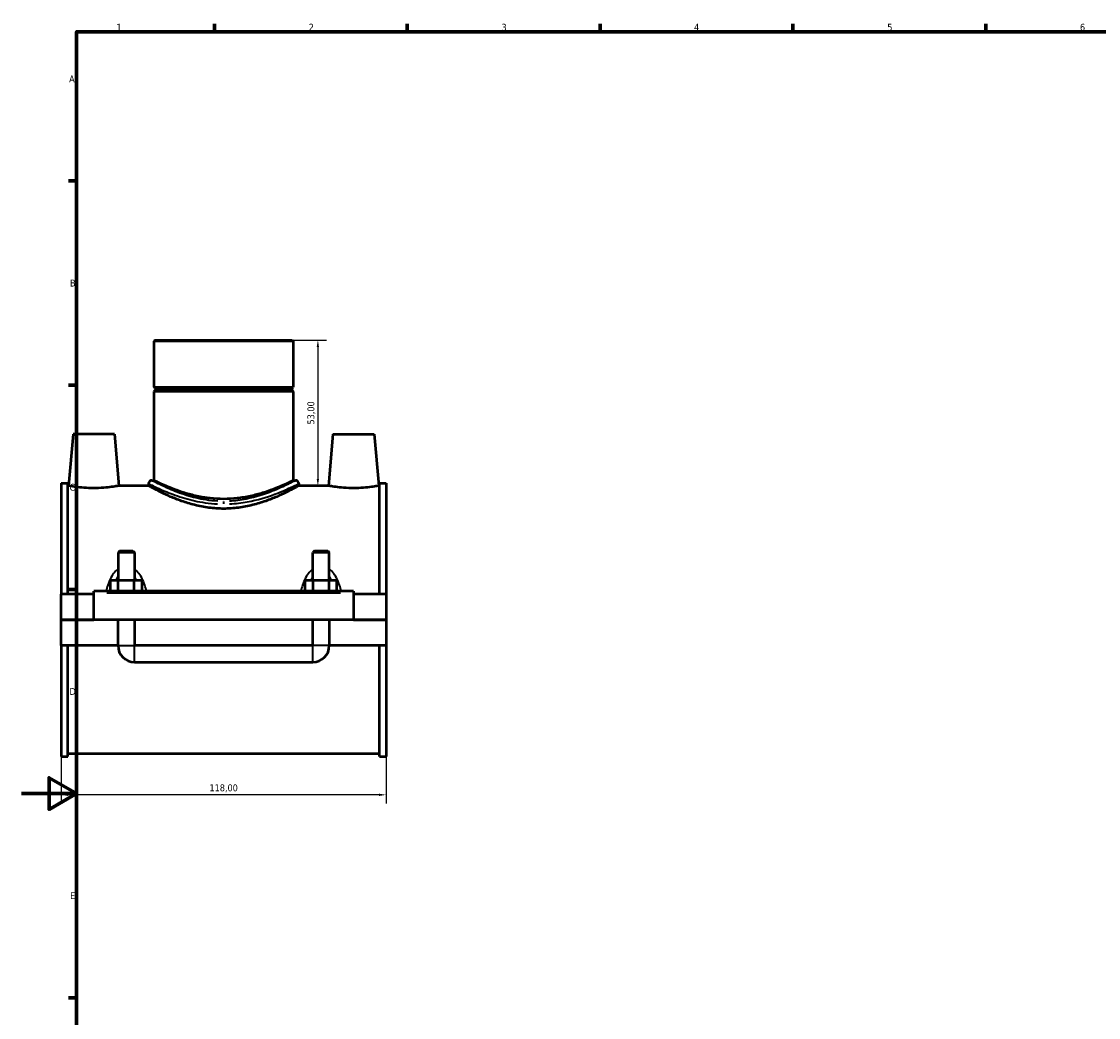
# Model space of a CAD drawing. Header units: millimetres. Extents: x 0 to 1040, y -188 to 1281.
# Tile 2 of 8: x 0 to 391, y 216 to 578. Entities that reach past the tile are written whole.
import ezdxf

# ---------------------------------------------------------------- set-up
doc = ezdxf.new("R2010")
doc.units = ezdxf.units.MM
for name, color, linetype, lineweight in [('Border (ISO)', 7, 'Continuous', 70), ('Dimension (ISO)', 7, 'Continuous', 25), ('Visible (ISO)', 7, 'Continuous', 50), ('Visible Narrow (ISO)', 7, 'Continuous', 35)]:
    doc.layers.add(name, color=color, linetype=linetype, lineweight=lineweight)
doc.styles.add('Note Text (ISO)', font='tahoma.ttf')
doc.dimstyles.new('Default (ISO)', dxfattribs={"dimtxt": 2.5, "dimasz": 2.5, "dimexe": 3.175, "dimexo": 0, "dimgap": 0.762, "dimtad": 1, "dimrnd": 1e-08, "dimzin": 0, "dimtxsty": 'Note Text (ISO)', "dimcen": 0.09, "dimdle": 10, "dimclrd": 256, "dimclre": 256, "dimclrt": 232, "dimazin": 0, "dimtfac": 1.40208, "dimtmove": 0, "dimatfit": 3, "dimfxl": 1, "dimtolj": 1, "dimtzin": 0, "dimlwd": -1, "dimlwe": -1, "dimarcsym": 0})

# ---------------------------------------------------------------- blocks, each defined once
blk = doc.blocks.new('Borders Default Border')
at = {"layer": 'Border (ISO)'}
for p, q in [((70.08, 574), (70.08, 576.9)), ((140.17, 574), (140.17, 576.9)), ((210.25, 574), (210.25, 576.9)), ((280.33, 574), (280.33, 576.9)), ((350.42, 574), (350.42, 576.9)), ((20, 519.75), (17.1, 519.75)), ((20, 445.5), (17.1, 445.5)), ((20, 371.25), (17.1, 371.25)), ((20, 222.75), (17.1, 222.75))]:
    blk.add_line(p, q, dxfattribs=at)
at = {"layer": 'Border (ISO)', "flags": 128}
for points in [[(20, 20), (20, 574), (821, 574), (821, 20), (20, 20)], [(0, 297), (20, 297), (10, 302.77), (10, 291.23), (20, 297)]]:
    blk.add_lwpolyline(points, dxfattribs=at)
at = {"layer": 'Border (ISO)', "color": 232, "true_color": 0xca0064, "char_height": 2.5, "attachment_point": 7, "style": 'Note Text (ISO)'}
for s, insert in [('1', (34.48, 574.4)), ('2', (104.37, 574.4)), ('3', (174.43, 574.35)), ('4', (244.42, 574.4)), ('5', (314.64, 574.35)), ('6', (384.66, 574.35)), ('A', (17.29, 555.62)), ('B', (17.59, 481.37)), ('C', (17.43, 407.08)), ('D', (17.43, 332.88)), ('E', (17.64, 258.63))]:
    blk.add_mtext(s, dxfattribs=dict(at, insert=insert))
blk = doc.blocks.new('*D12')
at = {"layer": 'Defpoints', "color": 0, "transparency": 16777216}
for p in [(73.46, 461.91), (106.12, 408.91), (107.7, 408.91)]:
    blk.add_point(p, dxfattribs=at)
at = {"layer": 'Dimension (ISO)', "transparency": 16777216}
for p, q in [((73.46, 461.91), (110.87, 461.91)), ((107.7, 459.41), (107.7, 411.41)), ((106.12, 408.91), (110.87, 408.91))]:
    blk.add_line(p, q, dxfattribs=at)
for points in [[(107.28, 459.41), (108.11, 459.41), (107.7, 461.91)], [(107.28, 411.41), (108.11, 411.41), (107.7, 408.91)]]:
    blk.add_solid(points, dxfattribs=at)
at = {"layer": 'Dimension (ISO)', "color": 232, "true_color": 0xca0064, "transparency": 16777216, "insert": (105.35, 435.41), "char_height": 2.5, "attachment_point": 5, "rotation": 90, "style": 'Note Text (ISO)'}
blk.add_mtext('\\A1;53,00', dxfattribs=at)
blk = doc.blocks.new('*D13')
at = {"layer": 'Defpoints', "color": 0, "transparency": 16777216}
for p in [(14.46, 355.45), (132.46, 350.79), (14.46, 296.53)]:
    blk.add_point(p, dxfattribs=at)
at = {"layer": 'Dimension (ISO)', "transparency": 16777216}
for p, q in [((14.46, 355.45), (14.46, 293.36)), ((132.46, 350.79), (132.46, 293.36)), ((129.96, 296.53), (16.96, 296.53))]:
    blk.add_line(p, q, dxfattribs=at)
for points in [[(16.96, 296.95), (16.96, 296.11), (14.46, 296.53)], [(129.96, 296.95), (129.96, 296.11), (132.46, 296.53)]]:
    blk.add_solid(points, dxfattribs=at)
at = {"layer": 'Dimension (ISO)', "color": 232, "true_color": 0xca0064, "transparency": 16777216, "insert": (73.46, 298.88), "char_height": 2.5, "attachment_point": 5, "style": 'Note Text (ISO)'}
blk.add_mtext('\\A1;118,00', dxfattribs=at)

msp = doc.modelspace()

# ---------------------------------------------------------------- linework, layer by layer
at = {"layer": 'Visible (ISO)'}
for p, q in [((48.529, 461.915), (48.14, 461.525)), ((48.529, 461.915), (98.388, 461.915)), ((98.388, 461.915), (98.777, 461.525)), ((98.777, 461.525), (48.14, 461.525)), ((48.14, 461.525), (48.14, 444.748)), ((98.777, 461.525), (98.777, 444.748)), ((48.14, 444.748), (98.777, 444.748)), ((48.64, 444.248), (48.14, 444.748)), ((48.64, 443.748), (48.14, 443.248)), ((98.777, 443.248), (48.14, 443.248)), ((48.14, 443.248), (48.14, 410.865)), ((48.64, 444.248), (98.277, 444.248)), ((48.64, 444.248), (48.64, 443.748)), ((98.277, 443.748), (48.64, 443.748)), ((98.277, 444.248), (98.777, 444.748)), ((98.277, 444.248), (98.277, 443.748)), ((98.277, 443.748), (98.777, 443.248)), ((98.777, 443.248), (98.777, 410.865)), ((18.759, 427.665), (17.118, 408.915)), ((33.759, 427.665), (18.759, 427.665)), ((33.759, 427.665), (35.399, 408.915)), ((113.159, 427.665), (111.518, 408.915)), ((113.159, 427.665), (128.159, 427.665)), ((128.159, 427.665), (129.799, 408.915)), ((14.459, 409.89), (14.459, 369.54)), ((14.459, 409.89), (16.819, 409.89)), ((16.819, 369.54), (16.819, 409.89)), ((17.118, 408.915), (16.819, 408.915)), ((46.192, 408.915), (35.399, 408.915)), ((46.192, 409.696), (46.192, 408.915)), ((47.361, 410.865), (48.14, 410.865)), ((98.777, 410.865), (99.556, 410.865)), ((100.725, 409.696), (100.725, 408.915)), ((111.518, 408.915), (100.725, 408.915)), ((130.099, 408.915), (129.799, 408.915)), ((130.099, 369.54), (130.099, 409.89)), ((130.099, 409.89), (132.459, 409.89)), ((132.459, 409.89), (132.459, 369.54)), ((35.659, 385.215), (35.059, 384.615)), ((41.059, 384.615), (35.059, 384.615)), ((35.059, 384.615), (35.059, 374.54)), ((35.659, 385.215), (40.459, 385.215)), ((40.459, 385.215), (41.059, 384.615)), ((41.059, 384.615), (41.059, 374.54)), ((106.459, 385.215), (105.859, 384.615)), ((111.859, 384.615), (105.859, 384.615)), ((105.859, 374.54), (105.859, 384.615)), ((106.459, 385.215), (111.259, 385.215)), ((111.259, 385.215), (111.859, 384.615)), ((111.859, 374.54), (111.859, 384.615)), ((32.285, 370.54), (32.285, 374.54)), ((32.285, 374.54), (35.172, 374.54)), ((35.172, 370.54), (35.172, 374.54)), ((35.172, 374.54), (40.945, 374.54)), ((40.945, 370.54), (40.945, 374.54)), ((40.945, 374.54), (43.832, 374.54)), ((43.832, 370.54), (43.832, 374.54)), ((103.085, 370.54), (103.085, 374.54)), ((103.085, 374.54), (105.972, 374.54)), ((105.972, 370.54), (105.972, 374.54)), ((105.972, 374.54), (111.745, 374.54)), ((111.745, 370.54), (111.745, 374.54)), ((111.745, 374.54), (114.632, 374.54)), ((114.632, 370.54), (114.632, 374.54)), ((26.259, 369.54), (14.459, 369.54)), ((14.459, 360.215), (14.459, 369.54)), ((26.259, 370.04), (26.259, 370.54)), ((120.659, 370.54), (26.259, 370.54)), ((26.259, 360.215), (26.259, 370.04)), ((120.659, 370.54), (120.659, 370.04)), ((120.659, 370.04), (120.659, 360.215)), ((132.459, 369.54), (120.659, 369.54)), ((132.459, 369.54), (132.459, 360.215)), ((14.459, 360.215), (26.259, 360.215)), ((14.459, 350.79), (14.459, 360.115)), ((35.059, 360.115), (14.459, 360.115)), ((120.659, 360.215), (26.259, 360.215)), ((35.059, 360.215), (35.059, 360.115)), ((35.059, 350.79), (35.059, 360.115)), ((41.059, 360.215), (41.059, 360.115)), ((105.859, 360.115), (41.059, 360.115)), ((41.059, 360.115), (41.059, 350.79)), ((105.859, 360.115), (105.859, 360.215)), ((105.859, 350.79), (105.859, 360.115)), ((111.859, 360.115), (111.859, 360.215)), ((132.459, 360.115), (111.859, 360.115)), ((111.859, 360.115), (111.859, 350.79)), ((120.659, 360.215), (132.459, 360.215)), ((132.459, 360.115), (132.459, 350.79)), ((35.059, 350.79), (14.459, 350.79)), ((14.459, 350.79), (14.459, 310.44)), ((16.819, 310.44), (16.819, 350.79)), ((105.859, 350.79), (41.059, 350.79)), ((132.459, 350.79), (111.859, 350.79)), ((130.099, 310.44), (130.099, 350.79)), ((132.459, 350.79), (132.459, 310.44)), ((41.059, 344.79), (105.859, 344.79)), ((14.459, 310.44), (16.819, 310.44)), ((130.099, 311.415), (16.819, 311.415)), ((130.099, 310.44), (132.459, 310.44))]:
    msp.add_line(p, q, dxfattribs=at)
for centre, radius, start, end in [((47.361, 409.696), 1.169, 90, 180), ((99.556, 409.696), 1.169, 0, 90), ((41.059, 350.79), 6, 180, 270), ((105.859, 350.79), 6, 270, 0)]:
    msp.add_arc(centre, radius, start, end, dxfattribs=at)
for points, knots in [([(26.259, 408.036), (25.102, 408.036), (23.871, 408.083), (21.614, 408.251), (20.588, 408.369), (18.972, 408.59), (18.273, 408.706), (17.346, 408.87), (17.118, 408.915), (17.118, 408.915)], [2.7732807, 2.7732807, 2.7732807, 2.7732807, 3.1202891, 3.1202891, 3.4672974, 3.4672974, 3.8136092, 3.8136092, 4.1599211, 4.1599211, 4.1599211, 4.1599211]), ([(35.399, 408.915), (35.399, 408.915), (35.171, 408.87), (34.244, 408.706), (33.545, 408.59), (31.929, 408.369), (30.903, 408.251), (28.646, 408.083), (27.415, 408.036), (26.259, 408.036)], [6.9332019, 6.9332019, 6.9332019, 6.9332019, 7.2795137, 7.2795137, 7.6258256, 7.6258256, 7.9728339, 7.9728339, 8.3198422, 8.3198422, 8.3198422, 8.3198422]), ([(73.459, 400.577), (71.697, 400.577), (69.894, 400.695), (66.337, 401.161), (64.584, 401.508), (61.243, 402.352), (59.652, 402.848), (56.715, 403.886), (55.37, 404.427), (52.992, 405.451), (51.872, 405.972), (49.884, 406.942), (49.016, 407.39), (47.611, 408.132), (47.074, 408.426), (46.364, 408.818), (46.192, 408.915), (46.192, 408.915)], [0, 0, 0, 0, 0.5284367, 0.5284367, 1.0568734, 1.0568734, 1.5853102, 1.5853102, 2.1137469, 2.1137469, 2.6397552, 2.6397552, 3.1657636, 3.1657636, 3.6917719, 3.6917719, 4.2177803, 4.2177803, 4.2177803, 4.2177803]), ([(98.777, 410.865), (98.777, 410.865), (98.619, 410.785), (97.964, 410.463), (97.468, 410.22), (96.166, 409.609), (95.361, 409.241), (93.512, 408.444), (92.468, 408.016), (90.252, 407.18), (88.999, 406.74), (86.263, 405.9), (84.781, 405.501), (81.674, 404.826), (80.046, 404.551), (76.75, 404.183), (75.083, 404.09), (71.834, 404.09), (70.167, 404.183), (66.871, 404.551), (65.243, 404.826), (62.136, 405.501), (60.654, 405.9), (57.918, 406.74), (56.665, 407.18), (54.449, 408.016), (53.405, 408.444), (51.556, 409.241), (50.751, 409.609), (49.45, 410.22), (48.953, 410.463), (48.298, 410.785), (48.14, 410.865), (48.14, 410.865)], [3.8927017, 3.8927017, 3.8927017, 3.8927017, 4.3786291, 4.3786291, 4.8645564, 4.8645564, 5.3504837, 5.3504837, 5.836411, 5.836411, 6.3236591, 6.3236591, 6.8109072, 6.8109072, 7.2981554, 7.2981554, 7.7854035, 7.7854035, 8.2726516, 8.2726516, 8.7598997, 8.7598997, 9.2471478, 9.2471478, 9.734396, 9.734396, 10.2203233, 10.2203233, 10.7062506, 10.7062506, 11.1921779, 11.1921779, 11.6781052, 11.6781052, 11.6781052, 11.6781052]), ([(100.725, 408.915), (100.725, 408.915), (100.553, 408.818), (99.843, 408.426), (99.306, 408.132), (97.901, 407.39), (97.033, 406.942), (95.045, 405.972), (93.925, 405.451), (91.547, 404.427), (90.202, 403.886), (87.266, 402.848), (85.674, 402.352), (82.333, 401.508), (80.58, 401.161), (77.024, 400.695), (75.22, 400.577), (73.459, 400.577)], [12.6533408, 12.6533408, 12.6533408, 12.6533408, 13.1793492, 13.1793492, 13.7053575, 13.7053575, 14.2313658, 14.2313658, 14.7573742, 14.7573742, 15.2858109, 15.2858109, 15.8142476, 15.8142476, 16.3426844, 16.3426844, 16.8711211, 16.8711211, 16.8711211, 16.8711211]), ([(120.659, 408.036), (119.502, 408.036), (118.271, 408.083), (116.014, 408.251), (114.988, 408.369), (113.372, 408.59), (112.673, 408.706), (111.746, 408.87), (111.518, 408.915), (111.518, 408.915)], [0, 0, 0, 0, 0.3470083, 0.3470083, 0.6940166, 0.6940166, 1.0403285, 1.0403285, 1.3866404, 1.3866404, 1.3866404, 1.3866404]), ([(129.799, 408.915), (129.799, 408.915), (129.571, 408.87), (128.644, 408.706), (127.945, 408.59), (126.329, 408.369), (125.303, 408.251), (123.046, 408.083), (121.815, 408.036), (120.659, 408.036)], [4.1599211, 4.1599211, 4.1599211, 4.1599211, 4.506233, 4.506233, 4.8525448, 4.8525448, 5.1995532, 5.1995532, 5.5465615, 5.5465615, 5.5465615, 5.5465615])]:
    msp.add_open_spline(points, degree=3, knots=knots, dxfattribs=at)
at = {"layer": 'Visible Narrow (ISO)'}
for p, q in [((73.459, 403.224), (73.459, 402.322)), ((30.979, 370.04), (115.939, 370.04)), ((35.095, 350.79), (41.022, 350.79)), ((41.059, 344.827), (41.059, 350.753)), ((105.859, 344.827), (105.859, 350.753)), ((111.822, 350.79), (105.895, 350.79))]:
    msp.add_line(p, q, dxfattribs=at)
for points, knots in [([(46.281, 409.65), (46.4, 409.591), (46.639, 409.471), (48.03, 408.785), (50.041, 407.8), (54.643, 405.924), (56.87, 405.1), (61.633, 403.709), (64.129, 403.128), (68.234, 402.536), (69.749, 402.389), (71.278, 402.316)], [-12.4135463, -12.4135463, -12.4135463, -12.4135463, -11.9833111, -11.9833111, -10.7321805, -10.7321805, -9.8629019, -9.8629019, -9.0702144, -9.0702144, -8.6263656, -8.6263656, -8.6263656, -8.6263656]), ([(71.371, 403.31), (69.908, 403.385), (68.458, 403.536), (64.529, 404.141), (62.14, 404.736), (57.581, 406.161), (55.45, 407.004), (51.045, 408.924), (49.12, 409.932), (47.789, 410.635), (47.56, 410.757), (47.446, 410.818)], [8.6263656, 8.6263656, 8.6263656, 8.6263656, 9.0702144, 9.0702144, 9.8629019, 9.8629019, 10.7321805, 10.7321805, 11.9833111, 11.9833111, 12.4135463, 12.4135463, 12.4135463, 12.4135463]), ([(99.472, 410.819), (99.417, 410.79), (99.336, 410.747), (98.798, 410.459), (97.943, 410.003), (95.316, 408.701), (93.415, 407.805), (88.457, 405.839), (85.239, 404.769), (79.719, 403.685), (77.646, 403.419), (75.545, 403.311)], [21.2503098, 21.2503098, 21.2503098, 21.2503098, 21.4570756, 21.4570756, 22.2835661, 22.2835661, 23.2524018, 23.2524018, 24.4001643, 24.4001643, 25.0375005, 25.0375005, 25.0375005, 25.0375005]), ([(75.639, 402.316), (77.834, 402.422), (79.999, 402.682), (85.767, 403.741), (89.128, 404.786), (94.308, 406.707), (96.294, 407.583), (99.04, 408.854), (99.932, 409.299), (100.495, 409.581), (100.58, 409.623), (100.636, 409.651)], [-25.0375005, -25.0375005, -25.0375005, -25.0375005, -24.4001643, -24.4001643, -23.2524018, -23.2524018, -22.2835661, -22.2835661, -21.4570756, -21.4570756, -21.2503098, -21.2503098, -21.2503098, -21.2503098]), ([(34.701, 378.321), (34.517, 378.165), (34.34, 378), (33.651, 377.292), (33.203, 376.684), (32.307, 375.199), (31.896, 374.293), (31.277, 372.601), (31.045, 371.827), (30.843, 371.028), (30.84, 371.016), (30.838, 371.005)], [-1.27257099, -1.27257099, -1.27257099, -1.27257099, -1.20040141, -1.20040141, -0.97762841, -0.97762841, -0.68887786, -0.68887786, -0.45697122, -0.45697122, -0.45367025, -0.45367025, -0.45367025, -0.45367025]), ([(34.472, 374.607), (34.501, 374.677), (34.531, 374.747), (34.704, 375.143), (34.858, 375.459), (35.025, 375.76)], [0.9517926, 0.9517926, 0.9517926, 0.9517926, 0.97762841, 0.97762841, 1.09957779, 1.09957779, 1.09957779, 1.09957779]), ([(41.092, 375.76), (41.26, 375.459), (41.413, 375.143), (41.586, 374.747), (41.616, 374.677), (41.645, 374.607)], [2.18292046, 2.18292046, 2.18292046, 2.18292046, 2.30486984, 2.30486984, 2.33070566, 2.33070566, 2.33070566, 2.33070566]), ([(45.28, 371.005), (45.277, 371.016), (45.274, 371.028), (45.072, 371.827), (44.84, 372.601), (44.221, 374.293), (43.81, 375.199), (42.914, 376.684), (42.466, 377.292), (41.777, 378), (41.6, 378.165), (41.416, 378.321)], [-2.82882801, -2.82882801, -2.82882801, -2.82882801, -2.82552704, -2.82552704, -2.59362039, -2.59362039, -2.30486984, -2.30486984, -2.08209684, -2.08209684, -2.00992726, -2.00992726, -2.00992726, -2.00992726]), ([(105.501, 378.321), (105.317, 378.165), (105.14, 378), (104.451, 377.292), (104.003, 376.684), (103.107, 375.198), (102.696, 374.293), (102.077, 372.601), (101.845, 371.827), (101.643, 371.028), (101.64, 371.016), (101.638, 371.005)], [-1.27283822, -1.27283822, -1.27283822, -1.27283822, -1.20066864, -1.20066864, -0.9778921, -0.9778921, -0.68914231, -0.68914231, -0.45723487, -0.45723487, -0.45393741, -0.45393741, -0.45393741, -0.45393741]), ([(105.272, 374.607), (105.301, 374.677), (105.331, 374.747), (105.504, 375.143), (105.658, 375.459), (105.825, 375.76)], [0.95205982, 0.95205982, 0.95205982, 0.95205982, 0.9778921, 0.9778921, 1.09984502, 1.09984502, 1.09984502, 1.09984502]), ([(111.892, 375.76), (112.06, 375.459), (112.213, 375.143), (112.386, 374.747), (112.416, 374.677), (112.445, 374.607)], [2.18318769, 2.18318769, 2.18318769, 2.18318769, 2.30514061, 2.30514061, 2.33097289, 2.33097289, 2.33097289, 2.33097289]), ([(116.08, 371.005), (116.077, 371.016), (116.074, 371.028), (115.872, 371.827), (115.64, 372.601), (115.021, 374.293), (114.61, 375.198), (113.714, 376.684), (113.266, 377.292), (112.577, 378), (112.4, 378.165), (112.216, 378.321)], [-2.8290953, -2.8290953, -2.8290953, -2.8290953, -2.82579784, -2.82579784, -2.5938904, -2.5938904, -2.30514061, -2.30514061, -2.08236407, -2.08236407, -2.01019449, -2.01019449, -2.01019449, -2.01019449])]:
    msp.add_open_spline(points, degree=3, knots=knots, dxfattribs=at)

# ---------------------------------------------------------------- block references
msp.add_blockref('Borders Default Border', (0, 0))

# ---------------------------------------------------------------- dimensions: what is measured, and where the dimension line sits
at = {"layer": 'Dimension (ISO)'}
dim = msp.add_linear_dim(base=(107.696, 408.915), p1=(73.459, 461.915), p2=(106.122, 408.915), angle=90, dimstyle='Default (ISO)', dxfattribs=at)
dim.commit()
dim.dimension.update_dxf_attribs({"geometry": '*D12', "text_midpoint": (105.347, 435.415)})
dim = msp.add_linear_dim(base=(14.459, 296.531), p1=(132.459, 350.79), p2=(14.459, 355.452), dimstyle='Default (ISO)', dxfattribs=at)
dim.commit()
dim.dimension.update_dxf_attribs({"geometry": '*D13', "text_midpoint": (73.459, 298.882)})

doc.saveas('drawing.dxf')
